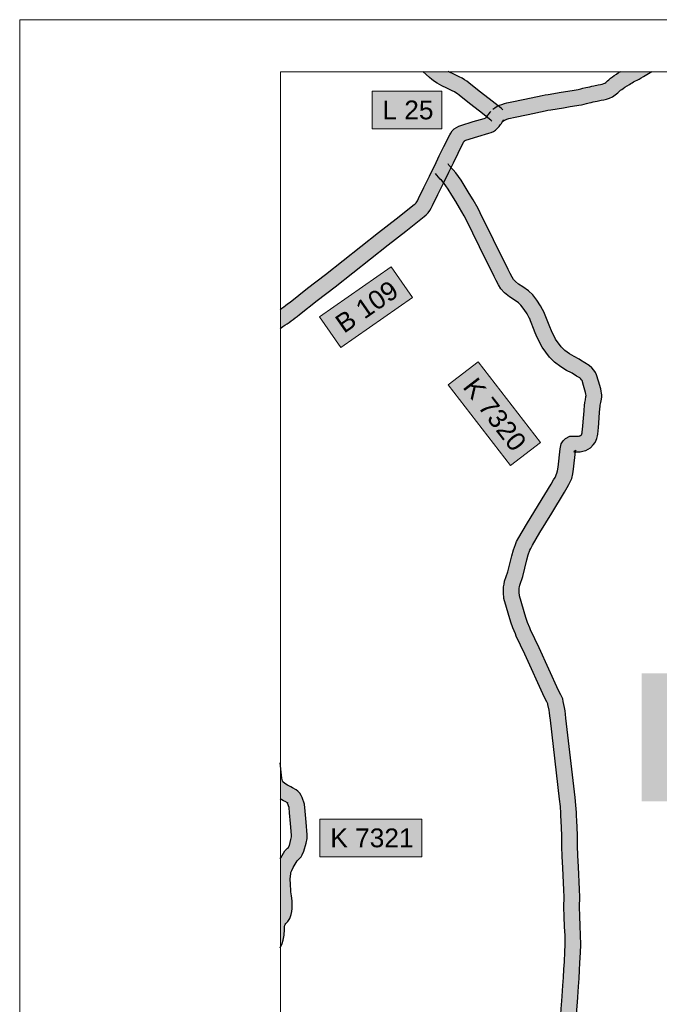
# Model space of a CAD drawing. Header units: metres. Extents: x 33417500 to 33438500, y 5878300 to 5908000.
# Tile 21 of 207: x 33417500 to 33423630, y 5898567 to 5908000. Entities that reach past the tile are written whole.
import ezdxf
from ezdxf.enums import TextEntityAlignment as Align

# ---------------------------------------------------------------- set-up
doc = ezdxf.new("R2010")
doc.units = ezdxf.units.M
doc.header["$LTSCALE"] = 999.999998
doc.linetypes.add('LT00000', pattern=[0])
for name, color, linetype, lineweight, true_color in [('100_GRENZEN_Verwaltung_Z', 18, 'LT00000', 18, 0x000000), ('200_STRASSENNETZ_Bund', 18, 'LT00000', 18, 0x000000), ('200_STRASSENNETZ_Kreis', 18, 'LT00000', 18, 0x000000), ('200_STRASSENNETZ_Land', 18, 'LT00000', 18, 0x000000), ('200_STRASSENNETZ_Z', 18, 'LT00000', 18, 0x000000), ('A11_UL02_AF', 18, 'LT00000', 18, 0x000000), ('DTK100FAR_412500-5861000_grau', 18, 'LT00000', 18, 0x000000)]:
    doc.layers.add(name, color=color, linetype=linetype, lineweight=lineweight, true_color=true_color)
doc.styles.add('TS100', font='arial.ttf', dxfattribs={"height": 0.2})
picture_1 = doc.add_image_def('image1.tif', size_in_pixel=(3600, 5740))

msp = doc.modelspace()

# ---------------------------------------------------------------- hatches: boundary and pattern name
at = {"layer": '100_GRENZEN_Verwaltung_Z', "linetype": 'Continuous', "lineweight": 25, "true_color": 0xffffff}
msp.add_hatch(color=7, dxfattribs=at).paths.add_polyline_path([(33423462.7, 5900512.1), (33428416.2, 5900512.1), (33428416.2, 5901737.1), (33423462.7, 5901737.1)])
at = {"layer": '200_STRASSENNETZ_Bund', "linetype": 'Continuous', "lineweight": 25, "true_color": 0x0089cd}
for points in [[(33423240.1, 5907492.5), (33423219, 5907478.6), (33423198, 5907464.9), (33423180.8, 5907452.6), (33423163.3, 5907439.1), (33423145.8, 5907423.5), (33423134.6, 5907413.6), (33423117.1, 5907398.2), (33423108.2, 5907392.4), (33423097.8, 5907387.7), (33423083.5, 5907383.1), (33423067.6, 5907379.1), (33423045.6, 5907375), (33423003.7, 5907366.5), (33422984, 5907362.4), (33422964.4, 5907358.2), (33422944.8, 5907353.9), (33422924.8, 5907349.4), (33422897.6, 5907342.9), (33422876.9, 5907338), (33422851.2, 5907331.8), (33422833.6, 5907328.1), (33422814.6, 5907325.2), (33422753.4, 5907315.2), (33422689.3, 5907304.7), (33422565.9, 5907284.9), (33422535.5, 5907279.5), (33422506.6, 5907274), (33422341.3, 5907240.1), (33422201.5, 5907210.3), (33422169.1, 5907202.8), (33422145.1, 5907196.4), (33422120.6, 5907188.7), (33422099.5, 5907181.3), (33422075, 5907170.1), (33422053.1, 5907156.3), (33422034.7, 5907143.2), (33422121.4, 5907020.9), (33422136.5, 5907031.6), (33422146.4, 5907037.8), (33422155.7, 5907042.1), (33422168, 5907046.4), (33422186.9, 5907052.3), (33422205.4, 5907057.2), (33422234.1, 5907063.9), (33422372, 5907093.3), (33422535.6, 5907126.8), (33422562.6, 5907132), (33422591, 5907137), (33422713.3, 5907156.7), (33422777.5, 5907167.1), (33422838.3, 5907177), (33422860.6, 5907180.5), (33422884.1, 5907185.5), (33422911.7, 5907192.1), (33422932.5, 5907197), (33422958.7, 5907203.3), (33422977.1, 5907207.4), (33422996.1, 5907211.6), (33423015, 5907215.6), (33423034, 5907219.6), (33423074.2, 5907227.7), (33423099.6, 5907232.4), (33423125, 5907238.8), (33423151.8, 5907247.5), (33423180.8, 5907260.5), (33423208.5, 5907278.9), (33423233.4, 5907300.8), (33423245.1, 5907311), (33423259.3, 5907323.7), (33423270.4, 5907332.3), (33423282.7, 5907341.1), (33423301.3, 5907353.2), (33423320.8, 5907366.1), (33423344.4, 5907380.6), (33423357.6, 5907389), (33423369.9, 5907396.2), (33423382.9, 5907403.3), (33423401.7, 5907412.8), (33423419.3, 5907421.6), (33423438.2, 5907431.4), (33423457.5, 5907442.5), (33423479.6, 5907456.4), (33423558.9, 5907505), (33423260.3, 5907505)], [(33422011.5, 5907117.2), (33422008, 5907112.8), (33422001.9, 5907104.1), (33421993.3, 5907091.7), (33421988.2, 5907084.4), (33421977.7, 5907070.9), (33421973.4, 5907065.9), (33421970.1, 5907063.1), (33421965.2, 5907059.9), (33421960, 5907057.3), (33421951.9, 5907054.5), (33421847.2, 5907023.7), (33421727.4, 5906987.2), (33421707.6, 5906979.4), (33421685.9, 5906968), (33421665.5, 5906953.3), (33421646.4, 5906934.4), (33421632.2, 5906914.3), (33421622.6, 5906897.5), (33421566.7, 5906786.7), (33421522, 5906695.6), (33421477.9, 5906604.3), (33421613, 5906539.1), (33421656.9, 5906630), (33421701, 5906719.9), (33421754.9, 5906826.6), (33421758.9, 5906833.7), (33421761.2, 5906837), (33421762.8, 5906838.5), (33421765.1, 5906840.2), (33421769.9, 5906842.7), (33421776.6, 5906845.4), (33421890.2, 5906880), (33421997.7, 5906911.6), (33422018, 5906918.7), (33422039.7, 5906929.4), (33422059.9, 5906942.6), (33422079.6, 5906959.2), (33422094.1, 5906976.2), (33422108.8, 5906995.2), (33422116.4, 5907005.9), (33422124.9, 5907018.4), (33422127.7, 5907022.3), (33422133.8, 5907029.9), (33422141.5, 5907042.2), (33422014.5, 5907122)], [(33421427, 5906501.2), (33421374.2, 5906391.8), (33421322.1, 5906286.3), (33421312, 5906265.8), (33421305.6, 5906255), (33421298.7, 5906245.5), (33421290.8, 5906236.9), (33421281.3, 5906228.2), (33421109.1, 5906093.1), (33420939.3, 5905959.9), (33420769.5, 5905826.6), (33420599.7, 5905693.3), (33420429.8, 5905560.1), (33420260, 5905426.9), (33420090.9, 5905294.1), (33420067.6, 5905276.6), (33420049.1, 5905262.2), (33420031.4, 5905248.8), (33420013.5, 5905235.6), (33419995.5, 5905222.6), (33419995, 5905222.3), (33419995, 5905040.7), (33420023.2, 5905060.2), (33420042.3, 5905072.8), (33420062.3, 5905086.4), (33420082.1, 5905100.2), (33420101.8, 5905114.3), (33420121.3, 5905128.7), (33420140.6, 5905143.3), (33420158.7, 5905157.4), (33420182.2, 5905175), (33420352.6, 5905308.8), (33420522.4, 5905442), (33420692.3, 5905575.3), (33420862.1, 5905708.6), (33421031.9, 5905841.9), (33421201.7, 5905975.1), (33421378, 5906113.4), (33421397, 5906130.6), (33421415, 5906150.5), (33421430.9, 5906172.1), (33421444.1, 5906194.4), (33421456.7, 5906220), (33421509, 5906326), (33421561.7, 5906435.3), (33421612.9, 5906538.6), (33421478.5, 5906605.2)]]:
    msp.add_hatch(color=142, dxfattribs=at).paths.add_polyline_path(points)
at = {"layer": '200_STRASSENNETZ_Kreis', "linetype": 'Continuous', "lineweight": 25, "true_color": 0xa88f00}
for points in [[(33423077.9, 5904385.4), (33423075.1, 5904365.4), (33423069.2, 5904333.3), (33423064.7, 5904306), (33423063.7, 5904301.3), (33423063.1, 5904296.1), (33423058.3, 5904240.1), (33423049.3, 5904136), (33423046.6, 5904092.6), (33423040.1, 5904030.7), (33423038, 5904014.6), (33423031.5, 5903989.1), (33423026, 5903972.7), (33423015.4, 5903950.1), (33422997.8, 5903926.1), (33422971.6, 5903899.6), (33422924.7, 5903873.4), (33422911.1, 5903868.3), (33422870.3, 5903860.4), (33422847.1, 5903860.6), (33422827.3, 5903860.9), (33422827.5, 5903863.3), (33422830.6, 5903877.3), (33422825.9, 5903870.1), (33422824.1, 5903868.3), (33422811.7, 5903861.2), (33422811.5, 5903861.2), (33422827.3, 5903860.9), (33422809.4, 5903694.7), (33422802.3, 5903648.7), (33422791.4, 5903604.2), (33422764.1, 5903546.6), (33422747.6, 5903516.8), (33422722.6, 5903474.5), (33422690.8, 5903422.3), (33422599.9, 5903273.4), (33422485.8, 5903086), (33422413.7, 5902964.6), (33422397.8, 5902934.3), (33422390, 5902917.1), (33422374.7, 5902874), (33422360.5, 5902825.4), (33422322.1, 5902667.1), (33422293.5, 5902583.8), (33422290.5, 5902567.5), (33422288.2, 5902553.7), (33422287.4, 5902515.8), (33422289.8, 5902481.4), (33422351.7, 5902272.8), (33422367.3, 5902225.8), (33422389, 5902174.8), (33422396.9, 5902156.1), (33422477.4, 5901983), (33422665.5, 5901573.2), (33422686.8, 5901531.7), (33422690.8, 5901523.2), (33422705.1, 5901493), (33422710.3, 5901468.9), (33422722.2, 5901411.7), (33422726.9, 5901379), (33422730.5, 5901348), (33422735, 5901307.1), (33422823.9, 5900548.5), (33422831.7, 5900474.9), (33422837.2, 5900405.6), (33422838.1, 5900371.1), (33422838.8, 5900331.5), (33422844.8, 5900186.8), (33422846, 5900083.8), (33422850.1, 5899991.4), (33422855.2, 5899882.8), (33422865.8, 5899666.9), (33422868.9, 5899597), (33422866.4, 5899498.2), (33422869.2, 5899413.5), (33422871.8, 5899314.5), (33422876.6, 5899233), (33422879.6, 5899136.3), (33422875.6, 5899062.4), (33422870.2, 5898965.8), (33422865.8, 5898893), (33422860.8, 5898814.7), (33422855.4, 5898738.8), (33422850.5, 5898635.2), (33422846.3, 5898587.1), (33422839.9, 5898513.1), (33422837, 5898462.7), (33422834.1, 5898420.4), (33422834.7, 5898417.8), (33422835.4, 5898369.1), (33422835.9, 5898319), (33422834.8, 5898277.2), (33422836.1, 5898231.6), (33422835.8, 5898182.1), (33422835.5, 5898107.9), (33422835.6, 5898080.9), (33422836.5, 5897973.4), (33422839.6, 5897863), (33422840.6, 5897829.1), (33422841.1, 5897672.8), (33422840, 5897652.8), (33422840.1, 5897651.3), (33422840.6, 5897606), (33422840.7, 5897557.3), (33422840.4, 5897549.3), (33422834.1, 5897502.6), (33422826.6, 5897465.2), (33422803.7, 5897411), (33422757.3, 5897373.5), (33422742.9, 5897366.2), (33422743.8, 5897368.9), (33422739, 5897364.2), (33422742.9, 5897366.2), (33422727.3, 5897321.1), (33422711.2, 5897254.9), (33422708.5, 5897247.9), (33422696.9, 5897203), (33422690.8, 5897180), (33422678.4, 5897133.9), (33422646.3, 5897019.8), (33422501.9, 5897060.5), (33422533.8, 5897173.6), (33422551.8, 5897241.1), (33422565.3, 5897293.2), (33422567.6, 5897299.4), (33422583.3, 5897363.4), (33422613.8, 5897451.8), (33422651.1, 5897487.9), (33422675.4, 5897500.2), (33422680.2, 5897504.1), (33422682.5, 5897509.5), (33422686.1, 5897527.3), (33422690.7, 5897561.4), (33422690.6, 5897605), (33422690.1, 5897648.7), (33422689.9, 5897655), (33422690.8, 5897670.3), (33422690.8, 5897562), (33422690.7, 5897561.4), (33422690.7, 5897559.8), (33422690.8, 5897562), (33422690.8, 5897670.3), (33422691.1, 5897676.5), (33422690.8, 5897775.3), (33422690.6, 5897826.6), (33422689.6, 5897858.7), (33422686.5, 5897970.7), (33422685.6, 5898080), (33422685.5, 5898107.9), (33422685.8, 5898182.8), (33422686.1, 5898229.9), (33422684.8, 5898277.1), (33422685.9, 5898320.1), (33422685.4, 5898367.2), (33422684.9, 5898400.1), (33422682.9, 5898409.1), (33422687.3, 5898472.2), (33422690.3, 5898523.8), (33422690.8, 5898529.5), (33422696.9, 5898600.2), (33422700.8, 5898645.3), (33422705.6, 5898747.7), (33422711.2, 5898824.8), (33422716.1, 5898902.3), (33422720.4, 5898974.5), (33422725.8, 5899070.7), (33422729.5, 5899138.1), (33422726.7, 5899226.3), (33422721.9, 5899308), (33422719.2, 5899409), (33422716.4, 5899497.7), (33422718.8, 5899595.5), (33422716, 5899659.8), (33422705.4, 5899875.7), (33422700.3, 5899984.5), (33422696, 5900079.5), (33422694.8, 5900182.9), (33422690.8, 5900280.5), (33422688.8, 5900327.1), (33422688.1, 5900368), (33422687.4, 5900397.8), (33422682.3, 5900461), (33422674.8, 5900532), (33422586, 5901290.2), (33422581.5, 5901331.1), (33422578.1, 5901359.7), (33422574.4, 5901385.7), (33422563.5, 5901437.9), (33422562.1, 5901444.5), (33422552.2, 5901465.3), (33422530.5, 5901507.7), (33422341.2, 5901920.1), (33422259.8, 5902095.2), (33422251, 5902116.1), (33422226.9, 5902172.7), (33422208.5, 5902227.8), (33422141.4, 5902454.4), (33422137.2, 5902512.2), (33422138.5, 5902567.4), (33422142.7, 5902593.2), (33422148.1, 5902622.1), (33422177.9, 5902709.2), (33422215.5, 5902864.1), (33422231.9, 5902920.1), (33422250.8, 5902973.6), (33422263.1, 5903000.4), (33422282.7, 5903037.7), (33422357.2, 5903163.3), (33422471.9, 5903351.5), (33422594, 5903551.6), (33422617.4, 5903591.3), (33422630.7, 5903615.2), (33422649.4, 5903654.7), (33422655.1, 5903678), (33422660.6, 5903714.1), (33422679.3, 5903887.3), (33422689.8, 5903936), (33422690.8, 5903937.5), (33422708.7, 5903965.1), (33422732.3, 5903988.6), (33422772.5, 5904011.5), (33422813.5, 5904011.2), (33422849.1, 5904010.6), (33422856.5, 5904010.5), (33422865.8, 5904012.3), (33422861.5, 5904009.9), (33422870.3, 5904013.2), (33422865.8, 5904012.3), (33422880, 5904020.2), (33422883.4, 5904023.6), (33422885.8, 5904027), (33422886.5, 5904028.6), (33422887.5, 5904031.4), (33422890.4, 5904042.9), (33422891.1, 5904048.2), (33422897, 5904105.1), (33422899.7, 5904147.2), (33422908.9, 5904253), (33422913.9, 5904311.2), (33422915.5, 5904324.8), (33422917.1, 5904333), (33422921.4, 5904359.2), (33422927, 5904389.5), (33422928.2, 5904398.1), (33422928.3, 5904398.3), (33422927.9, 5904401.1), (33422925.7, 5904413.1), (33422922.7, 5904427.5), (33422904.6, 5904494.4), (33422889.6, 5904542.7), (33422889.6, 5904542.9), (33422884.2, 5904550.3), (33422874.9, 5904561.6), (33422868.1, 5904567.8), (33422837.8, 5904586.3), (33422795.6, 5904612.1), (33422788, 5904617), (33422742, 5904640.6), (33422690.8, 5904670), (33422686, 5904672.7), (33422626.5, 5904718.2), (33422576.7, 5904767.5), (33422508, 5904861.4), (33422460.2, 5904955.9), (33422442, 5905001.2), (33422386.1, 5905139.1), (33422386.5, 5905137.5), (33422363.7, 5905182.8), (33422334.6, 5905224.6), (33422304.6, 5905264), (33422281.5, 5905286.8), (33422239.2, 5905316.8), (33422195, 5905344.5), (33422147.1, 5905381.7), (33422112.9, 5905421.3), (33422089.8, 5905458.4), (33422067.8, 5905500.9), (33422048.7, 5905539.9), (33421906, 5905823.6), (33421777.7, 5906084.8), (33421760.5, 5906120.3), (33421716.8, 5906197.1), (33421679.9, 5906258.8), (33421643.4, 5906320.2), (33421607.2, 5906377.1), (33421562.6, 5906438.8), (33421541.7, 5906461.8), (33421531.6, 5906473.7), (33421497.3, 5906511.7), (33421486.2, 5906526.3), (33421605.2, 5906617.6), (33421612.7, 5906607.7), (33421644.6, 5906572.4), (33421654.3, 5906560.9), (33421679.2, 5906533.6), (33421731.4, 5906461.3), (33421771.2, 5906398.7), (33421808.7, 5906335.6), (33421846.4, 5906272.6), (33421893.3, 5906190.2), (33421912.5, 5906150.5), (33422040.4, 5905890.3), (33422183.1, 5905606.6), (33422201.8, 5905568.4), (33422220.2, 5905532.7), (33422234.1, 5905510.6), (33422250.9, 5905491), (33422281, 5905467.6), (33422322.6, 5905441.6), (33422378.1, 5905402.1), (33422417.6, 5905363.3), (33422455.8, 5905312.9), (33422492.9, 5905259.8), (33422528.7, 5905188.4), (33422529.7, 5905184.2), (33422581, 5905057.4), (33422597, 5905018), (33422636.4, 5904940.1), (33422690.7, 5904865.7), (33422690.8, 5904865.7), (33422725.3, 5904831.5), (33422769.2, 5904797.9), (33422813.6, 5904772.5), (33422863.1, 5904747.1), (33422875.4, 5904739.1), (33422916.1, 5904714.2), (33422958.1, 5904688.5), (33422983.3, 5904665.8), (33423003.1, 5904642), (33423019.4, 5904619.2), (33423029.7, 5904597.4), (33423048.8, 5904536.1), (33423068.5, 5904462.6), (33423072.9, 5904442.2), (33423076.3, 5904423.6), (33423078.5, 5904405)], [(33420236.5, 5900416.2), (33420228.8, 5900483.1), (33420208.6, 5900547.7), (33420199, 5900568.4), (33420186.1, 5900590), (33420167, 5900610.2), (33420150.3, 5900623.2), (33420116.2, 5900642.2), (33420097.3, 5900651.9), (33420066, 5900667.2), (33420050.9, 5900675.6), (33420037.7, 5900684.9), (33420025.9, 5900695.2), (33420022.8, 5900699.8), (33420018.9, 5900708.9), (33420013.8, 5900733.9), (33419995.1, 5900880.6), (33419995, 5900881.2), (33419995, 5900535.1), (33419996.5, 5900534.2), (33420030, 5900517.8), (33420045.4, 5900509.9), (33420066.1, 5900498.4), (33420065.8, 5900498.9), (33420066, 5900498.7), (33420067.3, 5900497.7), (33420066.1, 5900498.4), (33420066.2, 5900498.3), (33420068.4, 5900493.6), (33420081.4, 5900451.8), (33420087.3, 5900400.9), (33420096.6, 5900298.1), (33420106.3, 5900189), (33420105.5, 5900173), (33420100, 5900144.5), (33420084.5, 5900088.1), (33420073.4, 5900066.8), (33420074.9, 5900069.6), (33420068, 5900062.5), (33420041.4, 5900036.9), (33420001.5, 5899971.1), (33419995, 5899960.6), (33419995, 5899109.4), (33420015.7, 5899149.5), (33420026.7, 5899180), (33420034.1, 5899229.4), (33420036.8, 5899282.6), (33420038.3, 5899304.1), (33420039.1, 5899309.9), (33420041.9, 5899323.9), (33420044.4, 5899332.3), (33420044.4, 5899332.2), (33420044.4, 5899332.4), (33420044.4, 5899332.3), (33420051.2, 5899341.3), (33420068.8, 5899360.8), (33420089.2, 5899390.4), (33420103.1, 5899428.8), (33420107.8, 5899455.6), (33420111.2, 5899484.9), (33420112.3, 5899509.9), (33420110.9, 5899540.9), (33420110.1, 5899558.5), (33420104.5, 5899604.9), (33420099.8, 5899643.7), (33420099, 5899657.4), (33420094.1, 5899713.7), (33420093.4, 5899769.3), (33420097.6, 5899818.5), (33420099.5, 5899831.3), (33420108.2, 5899849.4), (33420121, 5899879.2), (33420129.3, 5899892.4), (33420159.5, 5899942.4), (33420174.2, 5899956.5), (33420198.1, 5899981.5), (33420206.5, 5899997.7), (33420224.9, 5900033), (33420246.2, 5900110.2), (33420254.8, 5900155), (33420256.7, 5900192.1), (33420246, 5900311.6)]]:
    msp.add_hatch(color=54, dxfattribs=at).paths.add_polyline_path(points)
at = {"layer": '200_STRASSENNETZ_Land', "linetype": 'Continuous', "lineweight": 25, "true_color": 0x00ff00}
msp.add_hatch(color=3, dxfattribs=at).paths.add_polyline_path([(33422026.8, 5907027.3), (33422016.4, 5907037), (33421908.2, 5907122.6), (33421811.8, 5907197.5), (33421712.1, 5907276.3), (33421696.1, 5907288.6), (33421680.3, 5907299.6), (33421666, 5907308.7), (33421644.3, 5907320), (33421594.3, 5907344.3), (33421547.1, 5907367.1), (33421524.6, 5907378.4), (33421499.8, 5907392), (33421474.8, 5907407.8), (33421451.4, 5907425.5), (33421426.4, 5907447.7), (33421364.2, 5907505), (33421606.8, 5907505), (33421613.5, 5907501.7), (33421659.7, 5907479.2), (33421711.7, 5907454.1), (33421741.2, 5907438.7), (33421763.4, 5907424.5), (33421784.6, 5907409.8), (33421804.4, 5907394.6), (33421904.3, 5907315.5), (33422000.7, 5907240.7), (33422114.3, 5907150.9), (33422129.3, 5907136.9)])
at = {"layer": '200_STRASSENNETZ_Z', "linetype": 'Continuous', "lineweight": 25, "true_color": 0x00ff00}
msp.add_hatch(color=3, dxfattribs=at).paths.add_polyline_path([(33420877.1, 5906955.4), (33421547.1, 5906955.4), (33421547.1, 5907315.4), (33420877.1, 5907315.4)])
at = {"layer": '200_STRASSENNETZ_Z', "linetype": 'Continuous', "lineweight": 25, "true_color": 0x0089cd}
msp.add_hatch(color=142, dxfattribs=at).paths.add_polyline_path([(33420578.1, 5904858.8), (33421265.5, 5905337.2), (33421059.8, 5905632.7), (33420372.5, 5905154.2)])
at = {"layer": '200_STRASSENNETZ_Z', "linetype": 'Continuous', "lineweight": 25, "true_color": 0xa88f00}
for points in [[(33421607.9, 5904502.5), (33422205.3, 5903728.8), (33422490.3, 5903948.9), (33421892.9, 5904722.6)], [(33420378.2, 5899981.5), (33421355.7, 5899981.5), (33421355.7, 5900341.5), (33420378.2, 5900341.5)]]:
    msp.add_hatch(color=54, dxfattribs=at).paths.add_polyline_path(points)

# ---------------------------------------------------------------- linework, layer by layer
at = {"layer": '200_STRASSENNETZ_Bund', "color": 142, "lineweight": 25, "true_color": 0x0089cd, "flags": 128}
for points in [[(33422034.7, 5907143.2), (33422053.1, 5907156.3), (33422075, 5907170.1), (33422099.5, 5907181.3), (33422120.6, 5907188.7), (33422145.1, 5907196.4), (33422169.1, 5907202.8), (33422201.5, 5907210.3), (33422341.3, 5907240.1), (33422506.6, 5907274), (33422535.5, 5907279.5), (33422565.9, 5907284.9), (33422689.3, 5907304.7), (33422753.4, 5907315.2), (33422814.6, 5907325.2), (33422833.6, 5907328.1), (33422851.2, 5907331.8), (33422876.9, 5907338), (33422897.6, 5907342.9), (33422924.8, 5907349.4), (33422944.8, 5907353.9), (33422964.4, 5907358.2), (33422984, 5907362.4), (33423003.7, 5907366.5), (33423045.6, 5907375), (33423067.6, 5907379.1), (33423083.5, 5907383.1), (33423097.8, 5907387.7), (33423108.2, 5907392.4), (33423117.1, 5907398.2), (33423134.6, 5907413.6), (33423145.8, 5907423.5), (33423163.3, 5907439.1), (33423180.8, 5907452.6), (33423198, 5907464.9), (33423219, 5907478.6), (33423240.1, 5907492.5), (33423260.3, 5907505)], [(33422121.4, 5907020.9), (33422136.5, 5907031.6), (33422146.4, 5907037.8), (33422155.7, 5907042.1), (33422168, 5907046.4), (33422186.9, 5907052.3), (33422205.4, 5907057.2), (33422234.1, 5907063.9), (33422372, 5907093.3), (33422535.6, 5907126.8), (33422562.6, 5907132), (33422591, 5907137), (33422713.3, 5907156.7), (33422777.5, 5907167.1), (33422838.3, 5907177), (33422860.6, 5907180.5), (33422884.1, 5907185.5), (33422911.7, 5907192.1), (33422932.5, 5907197), (33422958.7, 5907203.3), (33422977.1, 5907207.4), (33422996.1, 5907211.6), (33423015, 5907215.6), (33423034, 5907219.6), (33423074.2, 5907227.7), (33423099.6, 5907232.4), (33423125, 5907238.8), (33423151.8, 5907247.5), (33423180.8, 5907260.5), (33423208.5, 5907278.9), (33423233.4, 5907300.8), (33423245.1, 5907311), (33423259.3, 5907323.7), (33423270.4, 5907332.3), (33423282.7, 5907341.1), (33423301.3, 5907353.2), (33423320.8, 5907366.1), (33423344.4, 5907380.6), (33423357.6, 5907389), (33423369.9, 5907396.2), (33423382.9, 5907403.3), (33423401.7, 5907412.8), (33423419.3, 5907421.6), (33423438.2, 5907431.4), (33423457.5, 5907442.5), (33423479.6, 5907456.4), (33423558.9, 5907505)], [(33421477.9, 5906604.3), (33421522, 5906695.6), (33421566.7, 5906786.7), (33421622.6, 5906897.5), (33421632.2, 5906914.3), (33421646.4, 5906934.4), (33421665.5, 5906953.3), (33421685.9, 5906968), (33421707.6, 5906979.4), (33421727.4, 5906987.2), (33421847.2, 5907023.7), (33421951.9, 5907054.5), (33421960, 5907057.3), (33421965.2, 5907059.9), (33421970.1, 5907063.1), (33421973.4, 5907065.9), (33421977.7, 5907070.9), (33421988.2, 5907084.4), (33421993.3, 5907091.7), (33422001.9, 5907104.1), (33422008, 5907112.8), (33422011.5, 5907117.2), (33422014.5, 5907122)], [(33421613, 5906539.1), (33421656.9, 5906630), (33421701, 5906719.9), (33421754.9, 5906826.6), (33421758.9, 5906833.7), (33421761.2, 5906837), (33421762.8, 5906838.5), (33421765.1, 5906840.2), (33421769.9, 5906842.7), (33421776.6, 5906845.4), (33421890.2, 5906880), (33421997.7, 5906911.6), (33422018, 5906918.7), (33422039.7, 5906929.4), (33422059.9, 5906942.6), (33422079.6, 5906959.2), (33422094.1, 5906976.2), (33422108.8, 5906995.2), (33422116.4, 5907005.9), (33422124.9, 5907018.4), (33422127.7, 5907022.3), (33422133.8, 5907029.9), (33422141.5, 5907042.2)], [(33419995, 5905222.3), (33419995.5, 5905222.6), (33420013.5, 5905235.6), (33420031.4, 5905248.8), (33420049.1, 5905262.2), (33420067.6, 5905276.6), (33420090.9, 5905294.1), (33420260, 5905426.9), (33420429.8, 5905560.1), (33420599.7, 5905693.3), (33420769.5, 5905826.6), (33420939.3, 5905959.9), (33421109.1, 5906093.1), (33421281.3, 5906228.2), (33421290.8, 5906236.9), (33421298.7, 5906245.5), (33421305.6, 5906255), (33421312, 5906265.8), (33421322.1, 5906286.3), (33421374.2, 5906391.8), (33421427, 5906501.2), (33421478.5, 5906605.2)], [(33419995, 5905040.7), (33420023.2, 5905060.2), (33420042.3, 5905072.8), (33420062.3, 5905086.4), (33420082.1, 5905100.2), (33420101.8, 5905114.3), (33420121.3, 5905128.7), (33420140.6, 5905143.3), (33420158.7, 5905157.4), (33420182.2, 5905175), (33420352.6, 5905308.8), (33420522.4, 5905442), (33420692.3, 5905575.3), (33420862.1, 5905708.6), (33421031.9, 5905841.9), (33421201.7, 5905975.1), (33421378, 5906113.4), (33421397, 5906130.6), (33421415, 5906150.5), (33421430.9, 5906172.1), (33421444.1, 5906194.4), (33421456.7, 5906220), (33421509, 5906326), (33421561.7, 5906435.3), (33421612.9, 5906538.6)]]:
    msp.add_lwpolyline(points, dxfattribs=at)
at = {"layer": '200_STRASSENNETZ_Kreis', "color": 54, "lineweight": 25, "true_color": 0xa88f00, "flags": 128}
for points in [[(33422646.3, 5897019.8), (33422678.4, 5897133.9), (33422696.9, 5897203), (33422708.5, 5897247.9), (33422711.2, 5897254.9), (33422727.3, 5897321.1), (33422743.8, 5897368.9), (33422739, 5897364.2), (33422757.3, 5897373.5), (33422803.7, 5897411), (33422826.6, 5897465.2), (33422834.1, 5897502.6), (33422840.4, 5897549.3), (33422840.7, 5897557.3), (33422840.6, 5897606), (33422840.1, 5897651.3), (33422840, 5897652.8), (33422841.1, 5897672.8), (33422840.6, 5897829.1), (33422839.6, 5897863), (33422836.5, 5897973.4), (33422835.6, 5898080.9), (33422835.5, 5898107.9), (33422835.8, 5898182.1), (33422836.1, 5898231.6), (33422834.8, 5898277.2), (33422835.9, 5898319), (33422835.4, 5898369.1), (33422834.7, 5898417.8), (33422834.1, 5898420.4), (33422837, 5898462.7), (33422839.9, 5898513.1), (33422846.3, 5898587.1), (33422850.5, 5898635.2), (33422855.4, 5898738.8), (33422860.8, 5898814.7), (33422865.8, 5898893), (33422870.2, 5898965.8), (33422875.6, 5899062.4), (33422879.6, 5899136.3), (33422876.6, 5899233), (33422871.8, 5899314.5), (33422869.2, 5899413.5), (33422866.4, 5899498.2), (33422868.9, 5899597), (33422865.8, 5899666.9), (33422855.2, 5899882.8), (33422850.1, 5899991.4), (33422846, 5900083.8), (33422844.8, 5900186.8), (33422838.8, 5900331.5), (33422838.1, 5900371.1), (33422837.2, 5900405.6), (33422831.7, 5900474.9), (33422823.9, 5900548.5), (33422735, 5901307.1), (33422730.5, 5901348), (33422726.9, 5901379), (33422722.2, 5901411.7), (33422710.3, 5901468.9), (33422705.1, 5901493), (33422686.8, 5901531.7), (33422665.5, 5901573.2), (33422477.4, 5901983), (33422396.9, 5902156.1), (33422389, 5902174.8), (33422367.3, 5902225.8), (33422351.7, 5902272.8), (33422289.8, 5902481.4), (33422287.4, 5902515.8), (33422288.2, 5902553.7), (33422290.5, 5902567.5), (33422293.5, 5902583.8), (33422322.1, 5902667.1), (33422360.5, 5902825.4), (33422374.7, 5902874), (33422390, 5902917.1), (33422397.8, 5902934.3), (33422413.7, 5902964.6), (33422485.8, 5903086), (33422599.9, 5903273.4), (33422722.6, 5903474.5), (33422747.6, 5903516.8), (33422764.1, 5903546.6), (33422791.4, 5903604.2), (33422802.3, 5903648.7), (33422809.4, 5903694.7), (33422827.5, 5903863.3), (33422830.6, 5903877.3), (33422825.9, 5903870.1), (33422824.1, 5903868.3), (33422811.7, 5903861.2), (33422811.5, 5903861.2), (33422847.1, 5903860.6), (33422870.3, 5903860.4), (33422911.1, 5903868.3), (33422924.7, 5903873.4), (33422971.6, 5903899.6), (33422997.8, 5903926.1), (33423015.4, 5903950.1), (33423026, 5903972.7), (33423031.5, 5903989.1), (33423038, 5904014.6), (33423040.1, 5904030.7), (33423046.6, 5904092.6), (33423049.3, 5904136), (33423058.3, 5904240.1), (33423063.1, 5904296.1), (33423063.7, 5904301.3), (33423064.7, 5904306), (33423069.2, 5904333.3), (33423075.1, 5904365.4), (33423077.9, 5904385.4), (33423078.5, 5904405), (33423076.3, 5904423.6), (33423072.9, 5904442.2), (33423068.5, 5904462.6), (33423048.8, 5904536.1), (33423029.7, 5904597.4), (33423019.4, 5904619.2), (33423003.1, 5904642), (33422983.3, 5904665.8), (33422958.1, 5904688.5), (33422916.1, 5904714.2), (33422875.4, 5904739.1), (33422863.1, 5904747.1), (33422813.6, 5904772.5), (33422769.2, 5904797.9), (33422725.3, 5904831.5), (33422690.7, 5904865.7), (33422636.4, 5904940.1), (33422597, 5905018), (33422581, 5905057.4), (33422529.7, 5905184.2), (33422528.7, 5905188.4), (33422492.9, 5905259.8), (33422455.8, 5905312.9), (33422417.6, 5905363.3), (33422378.1, 5905402.1), (33422322.6, 5905441.6), (33422281, 5905467.6), (33422250.9, 5905491), (33422234.1, 5905510.6), (33422220.2, 5905532.7), (33422201.8, 5905568.4), (33422183.1, 5905606.6), (33422040.4, 5905890.3), (33421912.5, 5906150.5), (33421893.3, 5906190.2), (33421846.4, 5906272.6), (33421808.7, 5906335.6), (33421771.2, 5906398.7), (33421731.4, 5906461.3), (33421679.2, 5906533.6), (33421654.3, 5906560.9), (33421644.6, 5906572.4), (33421612.7, 5906607.7), (33421605.2, 5906617.6)], [(33422501.9, 5897060.5), (33422533.8, 5897173.6), (33422551.8, 5897241.1), (33422565.3, 5897293.2), (33422567.6, 5897299.4), (33422583.3, 5897363.4), (33422613.8, 5897451.8), (33422651.1, 5897487.9), (33422675.4, 5897500.2), (33422680.2, 5897504.1), (33422682.5, 5897509.5), (33422686.1, 5897527.3), (33422690.8, 5897562), (33422690.7, 5897559.8), (33422690.6, 5897605), (33422690.1, 5897648.7), (33422689.9, 5897655), (33422691.1, 5897676.5), (33422690.6, 5897826.6), (33422689.6, 5897858.7), (33422686.5, 5897970.7), (33422685.6, 5898080), (33422685.5, 5898107.9), (33422685.8, 5898182.8), (33422686.1, 5898229.9), (33422684.8, 5898277.1), (33422685.9, 5898320.1), (33422685.4, 5898367.2), (33422684.9, 5898400.1), (33422682.9, 5898409.1), (33422687.3, 5898472.2), (33422690.3, 5898523.8), (33422696.9, 5898600.2), (33422700.8, 5898645.3), (33422705.6, 5898747.7), (33422711.2, 5898824.8), (33422716.1, 5898902.3), (33422720.4, 5898974.5), (33422725.8, 5899070.7), (33422729.5, 5899138.1), (33422726.7, 5899226.3), (33422721.9, 5899308), (33422719.2, 5899409), (33422716.4, 5899497.7), (33422718.8, 5899595.5), (33422716, 5899659.8), (33422705.4, 5899875.7), (33422700.3, 5899984.5), (33422696, 5900079.5), (33422694.8, 5900182.9), (33422688.8, 5900327.1), (33422688.1, 5900368), (33422687.4, 5900397.8), (33422682.3, 5900461), (33422674.8, 5900532), (33422586, 5901290.2), (33422581.5, 5901331.1), (33422578.1, 5901359.7), (33422574.4, 5901385.7), (33422563.5, 5901437.9), (33422562.1, 5901444.5), (33422552.2, 5901465.3), (33422530.5, 5901507.7), (33422341.2, 5901920.1), (33422259.8, 5902095.2), (33422251, 5902116.1), (33422226.9, 5902172.7), (33422208.5, 5902227.8), (33422141.4, 5902454.4), (33422137.2, 5902512.2), (33422138.5, 5902567.4), (33422142.7, 5902593.2), (33422148.1, 5902622.1), (33422177.9, 5902709.2), (33422215.5, 5902864.1), (33422231.9, 5902920.1), (33422250.8, 5902973.6), (33422263.1, 5903000.4), (33422282.7, 5903037.7), (33422357.2, 5903163.3), (33422471.9, 5903351.5), (33422594, 5903551.6), (33422617.4, 5903591.3), (33422630.7, 5903615.2), (33422649.4, 5903654.7), (33422655.1, 5903678), (33422660.6, 5903714.1), (33422679.3, 5903887.3), (33422689.8, 5903936), (33422708.7, 5903965.1), (33422732.3, 5903988.6), (33422772.5, 5904011.5), (33422813.5, 5904011.2), (33422849.1, 5904010.6), (33422856.5, 5904010.5), (33422870.3, 5904013.2), (33422861.5, 5904009.9), (33422880, 5904020.2), (33422883.4, 5904023.6), (33422885.8, 5904027), (33422886.5, 5904028.6), (33422887.5, 5904031.4), (33422890.4, 5904042.9), (33422891.1, 5904048.2), (33422897, 5904105.1), (33422899.7, 5904147.2), (33422908.9, 5904253), (33422913.9, 5904311.2), (33422915.5, 5904324.8), (33422917.1, 5904333), (33422921.4, 5904359.2), (33422927, 5904389.5), (33422928.2, 5904398.1), (33422928.3, 5904398.3), (33422927.9, 5904401.1), (33422925.7, 5904413.1), (33422922.7, 5904427.5), (33422904.6, 5904494.4), (33422889.6, 5904542.7), (33422889.6, 5904542.9), (33422884.2, 5904550.3), (33422874.9, 5904561.6), (33422868.1, 5904567.8), (33422837.8, 5904586.3), (33422795.6, 5904612.1), (33422788, 5904617), (33422742, 5904640.6), (33422686, 5904672.7), (33422626.5, 5904718.2), (33422576.7, 5904767.5), (33422508, 5904861.4), (33422460.2, 5904955.9), (33422442, 5905001.2), (33422386.1, 5905139.1), (33422386.5, 5905137.5), (33422363.7, 5905182.8), (33422334.6, 5905224.6), (33422304.6, 5905264), (33422281.5, 5905286.8), (33422239.2, 5905316.8), (33422195, 5905344.5), (33422147.1, 5905381.7), (33422112.9, 5905421.3), (33422089.8, 5905458.4), (33422067.8, 5905500.9), (33422048.7, 5905539.9), (33421906, 5905823.6), (33421777.7, 5906084.8), (33421760.5, 5906120.3), (33421716.8, 5906197.1), (33421679.9, 5906258.8), (33421643.4, 5906320.2), (33421607.2, 5906377.1), (33421562.6, 5906438.8), (33421541.7, 5906461.8), (33421531.6, 5906473.7), (33421497.3, 5906511.7), (33421486.2, 5906526.3)], [(33419995, 5899109.4), (33420015.7, 5899149.5), (33420026.7, 5899180), (33420034.1, 5899229.4), (33420036.8, 5899282.6), (33420038.3, 5899304.1), (33420039.1, 5899309.9), (33420041.9, 5899323.9), (33420044.4, 5899332.4), (33420044.4, 5899332.2), (33420051.2, 5899341.3), (33420068.8, 5899360.8), (33420089.2, 5899390.4), (33420103.1, 5899428.8), (33420107.8, 5899455.6), (33420111.2, 5899484.9), (33420112.3, 5899509.9), (33420110.9, 5899540.9), (33420110.1, 5899558.5), (33420104.5, 5899604.9), (33420099.8, 5899643.7), (33420099, 5899657.4), (33420094.1, 5899713.7), (33420093.4, 5899769.3), (33420097.6, 5899818.5), (33420099.5, 5899831.3), (33420108.2, 5899849.4), (33420121, 5899879.2), (33420129.3, 5899892.4), (33420159.5, 5899942.4), (33420174.2, 5899956.5), (33420198.1, 5899981.5), (33420206.5, 5899997.7), (33420224.9, 5900033), (33420246.2, 5900110.2), (33420254.8, 5900155), (33420256.7, 5900192.1), (33420246, 5900311.6), (33420236.5, 5900416.2), (33420228.8, 5900483.1), (33420208.6, 5900547.7), (33420199, 5900568.4), (33420186.1, 5900590), (33420167, 5900610.2), (33420150.3, 5900623.2), (33420116.2, 5900642.2), (33420097.3, 5900651.9), (33420066, 5900667.2), (33420050.9, 5900675.6), (33420037.7, 5900684.9), (33420025.9, 5900695.2), (33420022.8, 5900699.8), (33420018.9, 5900708.9), (33420013.8, 5900733.9), (33419995.1, 5900880.6), (33419995, 5900881.2)], [(33419995, 5899960.6), (33420001.5, 5899971.1), (33420041.4, 5900036.9), (33420068, 5900062.5), (33420074.9, 5900069.6), (33420073.4, 5900066.8), (33420084.5, 5900088.1), (33420100, 5900144.5), (33420105.5, 5900173), (33420106.3, 5900189), (33420096.6, 5900298.1), (33420087.3, 5900400.9), (33420081.4, 5900451.8), (33420068.4, 5900493.6), (33420066.2, 5900498.3), (33420065.8, 5900498.9), (33420066, 5900498.7), (33420067.3, 5900497.7), (33420045.4, 5900509.9), (33420030, 5900517.8), (33419996.5, 5900534.2), (33419995, 5900535.1)]]:
    msp.add_lwpolyline(points, dxfattribs=at)
at = {"layer": '200_STRASSENNETZ_Land', "color": 3, "lineweight": 25, "true_color": 0x00ff00, "flags": 128}
for points in [[(33422026.8, 5907027.3), (33422016.4, 5907037), (33421908.2, 5907122.6), (33421811.8, 5907197.5), (33421712.1, 5907276.3), (33421696.1, 5907288.6), (33421680.3, 5907299.6), (33421666, 5907308.7), (33421644.3, 5907320), (33421594.3, 5907344.3), (33421547.1, 5907367.1), (33421524.6, 5907378.4), (33421499.8, 5907392), (33421474.8, 5907407.8), (33421451.4, 5907425.5), (33421426.4, 5907447.7), (33421364.2, 5907505)], [(33422129.3, 5907136.9), (33422114.3, 5907150.9), (33422000.7, 5907240.7), (33421904.3, 5907315.5), (33421804.4, 5907394.6), (33421784.6, 5907409.8), (33421763.4, 5907424.5), (33421741.2, 5907438.7), (33421711.7, 5907454.1), (33421659.7, 5907479.2), (33421613.5, 5907501.7), (33421606.8, 5907505)]]:
    msp.add_lwpolyline(points, dxfattribs=at)
at = {"layer": '200_STRASSENNETZ_Z', "color": 18, "lineweight": 18, "true_color": 0x000000, "flags": 128}
for points in [[(33420877.1, 5906955.4), (33421547.1, 5906955.4), (33421547.1, 5907315.4), (33420877.1, 5907315.4), (33420877.1, 5906955.4)], [(33420578.1, 5904858.8), (33421265.5, 5905337.2), (33421059.8, 5905632.7), (33420372.5, 5905154.2), (33420578.1, 5904858.8)], [(33421607.9, 5904502.5), (33422205.3, 5903728.8), (33422490.3, 5903948.9), (33421892.9, 5904722.6), (33421607.9, 5904502.5)], [(33420378.2, 5899981.5), (33421355.7, 5899981.5), (33421355.7, 5900341.5), (33420378.2, 5900341.5), (33420378.2, 5899981.5)]]:
    msp.add_lwpolyline(points, close=True, dxfattribs=at)
at = {"layer": 'A11_UL02_AF', "color": 18, "lineweight": 18, "true_color": 0x000000, "flags": 128}
for points in [[(33417500, 5878300), (33438500, 5878300), (33438500, 5908000), (33417500, 5908000), (33417500, 5878300)], [(33420000, 5878800), (33438000, 5878800), (33438000, 5907500), (33420000, 5907500), (33420000, 5878800)]]:
    msp.add_lwpolyline(points, close=True, dxfattribs=at)

# ---------------------------------------------------------------- texts
at = {"layer": '200_STRASSENNETZ_Z', "color": 18, "lineweight": 18, "true_color": 0x000000, "style": 'TS100'}
for s, width, p, p2 in [('L 25', 1.002291, (33420976.1, 5907045.4), (33421466.1, 5907045.4)), ('K 7321', 1.001708, (33420477.2, 5900071.5), (33421274.7, 5900071.5))]:
    msp.add_text(s, height=180, dxfattribs=dict(at, width=width)).set_placement(p, p2, align=Align.FIT)
for s, rotation, width, p, p2 in [('B 109', 34.83792, 1.001584, (33420607.9, 5904989.2), (33421147.6, 5905364.8)), ('K 7320', 307.67359, 1.001708, (33421739.7, 5904479.2), (33422227.1, 5903848))]:
    msp.add_text(s, height=180, rotation=rotation, dxfattribs=dict(at, width=width)).set_placement(p, p2, align=Align.FIT)

# ---------------------------------------------------------------- pictures from other files: only their frames are drawn
at = {"layer": 'DTK100FAR_412500-5861000_grau'}
image = msp.add_image(picture_1, insert=(33420000, 5878800), size_in_units=(18000, 28700), dxfattribs=at)
image.dxf.flags = 15

doc.saveas('drawing.dxf')
